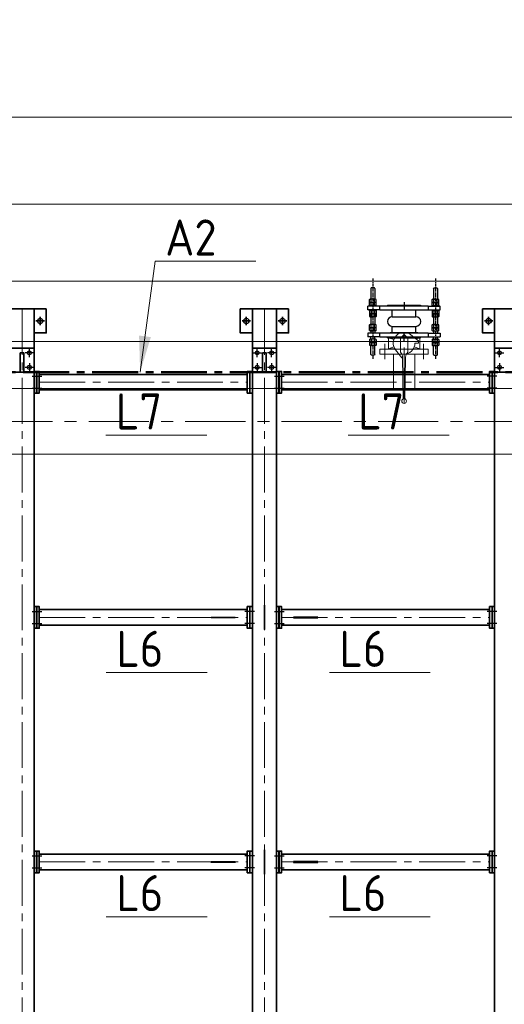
# Model space of a CAD drawing. Header units: millimetres. Extents: x 1013 to 324894, y 12445 to 193774.
# Tile 21 of 36: x 85070 to 87080, y 108718 to 112803. Entities that reach past the tile are written whole.
import ezdxf

# ---------------------------------------------------------------- set-up
doc = ezdxf.new("R2010")
doc.units = ezdxf.units.MM
doc.header["$LTSCALE"] = 10
for name, pattern in [('CENTER', [2, 1.25, -0.25, 0.25, -0.25]), ('CENTER2', [28.575, 19.05, -3.175, 3.175, -3.175]), ('CENTRO', [2, 1.25, -0.25, 0.25, -0.25])]:
    doc.linetypes.add(name, pattern=pattern)
for name, color, linetype, lineweight in [('13', 3, 'Continuous', 13), ('18', 1, 'Continuous', 18), ('18hartlijn', 1, 'CENTER2', 18), ('25', 7, 'Continuous', 25), ('35', 2, 'Continuous', 35), ('35tekst', 2, 'Continuous', 35), ('50hartlijn', 42, 'CENTER2', 50), ('Bemating', 2, 'Continuous', 35), ('hartkort', 12, 'CENTER2', 5)]:
    doc.layers.add(name, color=color, linetype=linetype, lineweight=lineweight)
doc.layers.add('INSTALLATIE', color=6, linetype='Continuous')
doc.layers.add('TEKST', color=4, linetype='Continuous')
doc.styles.add('Bersselaar', font='isocp.shx')
doc.dimstyles.new('SCH-50$7', dxfattribs={"dimscale": 50, "dimtxt": 3, "dimasz": 3, "dimexe": 0.5, "dimexo": 0.5, "dimgap": 0.5, "dimtad": 1, "dimdsep": 46, "dimtxsty": 'Bersselaar', "dimcen": 3.5, "dimdle": 0.5, "dimclrd": 3, "dimclre": 1, "dimclrt": 256, "dimadec": 0, "dimazin": 0, "dimtfac": 1, "dimtmove": 2, "dimatfit": 3, "dimfxl": 1, "dimtvp": 1.4, "dimtolj": 1, "dimtzin": 0, "dimlwd": 13, "dimlwe": 13, "dimarcsym": 0})
doc.dimstyles.new('SCH-50-2', dxfattribs={"dimscale": 50, "dimtxt": 2, "dimasz": 1.5, "dimexe": 0.5, "dimexo": 0.5, "dimgap": 0.5, "dimtad": 1, "dimdec": 0, "dimdsep": 46, "dimtxsty": 'Bersselaar', "dimblk1": 'OBLIQUE', "dimblk2": 'OBLIQUE', "dimsah": 1, "dimcen": 3.5, "dimdle": 0.5, "dimclrd": 3, "dimclre": 3, "dimclrt": 256, "dimadec": 0, "dimazin": 0, "dimtfac": 1, "dimtdec": 0, "dimtmove": 2, "dimatfit": 3, "dimfxl": 1, "dimtvp": 1.4, "dimtolj": 1, "dimtzin": 0, "dimlwd": 13, "dimlwe": 13, "dimarcsym": 0})

# ---------------------------------------------------------------- blocks, each defined once
blk = doc.blocks.new('KOMP80')
for p, q in [((0, -100), (0, 100)), ((0, 100), (18, 100)), ((18, 100), (18, -100)), ((112, 100), (130, 100)), ((112, -100), (112, 100)), ((130, 100), (130, -100)), ((18, 49), (45, 49)), ((45, 49), (45, -49)), ((85, 49), (112, 49)), ((85, 49), (85, -49)), ((18, -49), (45, -49)), ((85, -49), (112, -49)), ((18, -100), (0, -100)), ((130, -100), (112, -100))]:
    blk.add_line(p, q)
for centre, start, end in [((65, 49), 0, 180), ((65, -49), 180, 0)]:
    blk.add_arc(centre, 20, start, end)
blk = doc.blocks.new('compensator dn 80')
blk.add_line((-112, -57.2), (-112, 57.2))
at = {"layer": 'INSTALLATIE', "color": 8, "linetype": 'CENTER'}
for p, q in [((113.2, 129.9), (-221.4, 129.9)), ((113.2, -129.9), (-221.4, -129.9))]:
    blk.add_line(p, q, dxfattribs=at)
at = {"layer": 'INSTALLATIE'}
for p, q in [((-204.2, 136.8), (-202.2, 137.9)), ((-204.2, 123), (-204.2, 136.8)), ((-202.2, 121.9), (-204.2, 123)), ((-202.2, 137.9), (-164.5, 137.9)), ((-163.3, 143.8), (-164.5, 141.4)), ((-152.7, 143.8), (-151.5, 141.4)), ((-150.3, 143.8), (-151.5, 141.4)), ((-139.7, 143.8), (-138.5, 141.4)), ((-138.5, 137.9), (-128.5, 137.9)), ((-113.5, 150), (-128.5, 150)), ((-128.5, 100), (-128.5, 150)), ((-113.5, 100), (-113.5, 150)), ((-103.5, 137.9), (-113.5, 137.9)), ((-102.3, 143.8), (-103.5, 141.4)), ((-91.7, 143.8), (-90.5, 141.4)), ((-89.3, 143.8), (-90.5, 141.4)), ((-78.7, 143.8), (-77.5, 141.4)), ((-31.5, 137.9), (-77.5, 137.9)), ((-44.3, 143.8), (-45.5, 141.4)), ((-33.7, 143.8), (-32.5, 141.4)), ((-31.3, 143.8), (-32.5, 141.4)), ((-20.7, 143.8), (-19.5, 141.4)), ((-16.5, 150), (-1.5, 150)), ((-16.5, 100), (-16.5, 150)), ((-16.5, 114.9), (-16.5, 144.9)), ((-1.5, 100), (-1.5, 150)), ((-1.5, 114.9), (-1.5, 144.9)), ((2.7, 143.8), (1.5, 141.4)), ((13.3, 143.8), (14.5, 141.4)), ((15.7, 143.8), (14.5, 141.4)), ((26.3, 143.8), (27.5, 141.4)), ((72.2, 137.9), (27.5, 137.9)), ((74.2, 136.8), (72.2, 137.9)), ((72.2, 121.9), (74.2, 123)), ((74.2, 123), (74.2, 136.8)), ((-202.2, 121.9), (-164.5, 121.9)), ((-163.3, 116.1), (-164.5, 118.4)), ((-152.7, 116.1), (-151.5, 118.4)), ((-150.3, 116.1), (-151.5, 118.4)), ((-139.7, 116.1), (-138.5, 118.4)), ((-138.5, 121.9), (-128.5, 121.9)), ((-103.5, 121.9), (-113.5, 121.9)), ((-102.3, 116.1), (-103.5, 118.4)), ((-91.7, 116.1), (-90.5, 118.4)), ((-89.3, 116.1), (-90.5, 118.4)), ((-78.7, 116.1), (-77.5, 118.4)), ((-31.5, 121.9), (-77.5, 121.9)), ((-44.3, 116.1), (-45.5, 118.4)), ((-33.7, 116.1), (-32.5, 118.4)), ((-31.3, 116.1), (-32.5, 118.4)), ((-20.7, 116.1), (-19.5, 118.4)), ((2.7, 116.1), (1.5, 118.4)), ((13.3, 116.1), (14.5, 118.4)), ((15.7, 116.1), (14.5, 118.4)), ((26.3, 116.1), (27.5, 118.4)), ((72.2, 121.9), (27.5, 121.9)), ((-133, 68.5), (-133, -68.5)), ((-133, 68.5), (-130, 68.5)), ((3, 68.5), (0, 68.5)), ((3, 68.5), (3, -68.5)), ((-133, -68.5), (-130, -68.5)), ((3, -68.5), (0, -68.5)), ((-202.2, -121.9), (-204.2, -123)), ((-202.2, -121.9), (-164.5, -121.9)), ((-163.3, -116.1), (-164.5, -118.4)), ((-152.7, -116.1), (-151.5, -118.4)), ((-150.3, -116.1), (-151.5, -118.4)), ((-139.7, -116.1), (-138.5, -118.4)), ((-138.5, -121.9), (-128.5, -121.9)), ((-128.5, -100), (-128.5, -150)), ((-113.5, -100), (-113.5, -150)), ((-103.5, -121.9), (-113.5, -121.9)), ((-102.3, -116.1), (-103.5, -118.4)), ((-91.7, -116.1), (-90.5, -118.4)), ((-89.3, -116.1), (-90.5, -118.4)), ((-78.7, -116.1), (-77.5, -118.4)), ((-31.5, -121.9), (-77.5, -121.9)), ((-44.3, -116.1), (-45.5, -118.4)), ((-33.7, -116.1), (-32.5, -118.4)), ((-31.3, -116.1), (-32.5, -118.4)), ((-20.7, -116.1), (-19.5, -118.4)), ((-16.5, -100), (-16.5, -150)), ((-16.5, -114.9), (-16.5, -144.9)), ((-1.5, -100), (-1.5, -150)), ((-1.5, -114.9), (-1.5, -144.9)), ((2.7, -116.1), (1.5, -118.4)), ((13.3, -116.1), (14.5, -118.4)), ((15.7, -116.1), (14.5, -118.4)), ((26.3, -116.1), (27.5, -118.4)), ((72.2, -121.9), (27.5, -121.9)), ((72.2, -121.9), (74.2, -123)), ((-204.2, -123), (-204.2, -136.8)), ((-204.2, -136.8), (-202.2, -137.9)), ((-202.2, -137.9), (-164.5, -137.9)), ((-163.3, -143.8), (-164.5, -141.4)), ((-152.7, -143.8), (-151.5, -141.4)), ((-150.3, -143.8), (-151.5, -141.4)), ((-139.7, -143.8), (-138.5, -141.4)), ((-138.5, -137.9), (-128.5, -137.9)), ((-113.5, -150), (-128.5, -150)), ((-103.5, -137.9), (-113.5, -137.9)), ((-102.3, -143.8), (-103.5, -141.4)), ((-91.7, -143.8), (-90.5, -141.4)), ((-89.3, -143.8), (-90.5, -141.4)), ((-78.7, -143.8), (-77.5, -141.4)), ((-31.5, -137.9), (-77.5, -137.9)), ((-44.3, -143.8), (-45.5, -141.4)), ((-33.7, -143.8), (-32.5, -141.4)), ((-31.3, -143.8), (-32.5, -141.4)), ((-20.7, -143.8), (-19.5, -141.4)), ((-16.5, -150), (-1.5, -150)), ((2.7, -143.8), (1.5, -141.4)), ((13.3, -143.8), (14.5, -141.4)), ((15.7, -143.8), (14.5, -141.4)), ((26.3, -143.8), (27.5, -141.4)), ((72.2, -137.9), (27.5, -137.9)), ((74.2, -136.8), (72.2, -137.9)), ((74.2, -123), (74.2, -136.8))]:
    blk.add_line(p, q, dxfattribs=at)
at = {"layer": 'INSTALLATIE', "linetype": 'Continuous'}
for p, q in [((-164.5, 118.4), (-164.5, 141.4)), ((-152.7, 143.8), (-163.3, 143.8)), ((-152.7, 136.8), (-163.3, 136.8)), ((-152.7, 123), (-163.3, 123)), ((-151.5, 118.4), (-151.5, 141.4)), ((-151.5, 118.4), (-151.5, 141.4)), ((-139.7, 143.8), (-150.3, 143.8)), ((-139.7, 136.8), (-150.3, 136.8)), ((-139.7, 123), (-150.3, 123)), ((-138.5, 118.4), (-138.5, 141.4)), ((-103.5, 118.4), (-103.5, 141.4)), ((-102.3, 143.8), (-91.7, 143.8)), ((-102.3, 136.8), (-91.7, 136.8)), ((-102.3, 123), (-91.7, 123)), ((-90.5, 118.4), (-90.5, 141.4)), ((-90.5, 118.4), (-90.5, 141.4)), ((-89.3, 143.8), (-78.7, 143.8)), ((-89.3, 136.8), (-78.7, 136.8)), ((-89.3, 123), (-78.7, 123)), ((-77.5, 118.4), (-77.5, 141.4)), ((-45.5, 118.4), (-45.5, 141.4)), ((-33.7, 143.8), (-44.3, 143.8)), ((-33.7, 136.8), (-44.3, 136.8)), ((-33.7, 123), (-44.3, 123)), ((-32.5, 118.4), (-32.5, 141.4)), ((-20.7, 143.8), (-31.3, 143.8)), ((-20.7, 136.8), (-31.3, 136.8)), ((-20.7, 123), (-31.3, 123)), ((-19.5, 114.9), (-19.5, 144.9)), ((-19.5, 144.9), (-16.5, 144.9)), ((1.5, 144.9), (-1.5, 144.9)), ((1.5, 114.9), (1.5, 144.9)), ((2.7, 143.8), (13.3, 143.8)), ((2.7, 136.8), (13.3, 136.8)), ((2.7, 123), (13.3, 123)), ((14.5, 118.4), (14.5, 141.4)), ((15.7, 143.8), (26.3, 143.8)), ((15.7, 136.8), (26.3, 136.8)), ((15.7, 123), (26.3, 123)), ((27.5, 118.4), (27.5, 141.4)), ((-152.7, 116.1), (-163.3, 116.1)), ((-139.7, 116.1), (-150.3, 116.1)), ((-102.3, 116.1), (-91.7, 116.1)), ((-89.3, 116.1), (-78.7, 116.1)), ((-33.7, 116.1), (-44.3, 116.1)), ((-20.7, 116.1), (-31.3, 116.1)), ((-19.5, 114.9), (-16.5, 114.9)), ((1.5, 114.9), (-1.5, 114.9)), ((2.7, 116.1), (13.3, 116.1)), ((15.7, 116.1), (26.3, 116.1)), ((-164.5, -118.4), (-164.5, -141.4)), ((-152.7, -116.1), (-163.3, -116.1)), ((-151.5, -118.4), (-151.5, -141.4)), ((-151.5, -118.4), (-151.5, -141.4)), ((-139.7, -116.1), (-150.3, -116.1)), ((-138.5, -118.4), (-138.5, -141.4)), ((-103.5, -118.4), (-103.5, -141.4)), ((-102.3, -116.1), (-91.7, -116.1)), ((-90.5, -118.4), (-90.5, -141.4)), ((-90.5, -118.4), (-90.5, -141.4)), ((-89.3, -116.1), (-78.7, -116.1)), ((-77.5, -118.4), (-77.5, -141.4)), ((-45.5, -118.4), (-45.5, -141.4)), ((-33.7, -116.1), (-44.3, -116.1)), ((-32.5, -118.4), (-32.5, -141.4)), ((-20.7, -116.1), (-31.3, -116.1)), ((-19.5, -114.9), (-19.5, -144.9)), ((-19.5, -114.9), (-16.5, -114.9)), ((1.5, -114.9), (-1.5, -114.9)), ((1.5, -114.9), (1.5, -144.9)), ((2.7, -116.1), (13.3, -116.1)), ((14.5, -118.4), (14.5, -141.4)), ((15.7, -116.1), (26.3, -116.1)), ((27.5, -118.4), (27.5, -141.4)), ((-152.7, -123), (-163.3, -123)), ((-152.7, -136.8), (-163.3, -136.8)), ((-152.7, -143.8), (-163.3, -143.8)), ((-139.7, -123), (-150.3, -123)), ((-139.7, -136.8), (-150.3, -136.8)), ((-139.7, -143.8), (-150.3, -143.8)), ((-102.3, -123), (-91.7, -123)), ((-102.3, -136.8), (-91.7, -136.8)), ((-102.3, -143.8), (-91.7, -143.8)), ((-89.3, -123), (-78.7, -123)), ((-89.3, -136.8), (-78.7, -136.8)), ((-89.3, -143.8), (-78.7, -143.8)), ((-33.7, -123), (-44.3, -123)), ((-33.7, -136.8), (-44.3, -136.8)), ((-33.7, -143.8), (-44.3, -143.8)), ((-20.7, -123), (-31.3, -123)), ((-20.7, -136.8), (-31.3, -136.8)), ((-20.7, -143.8), (-31.3, -143.8)), ((-19.5, -144.9), (-16.5, -144.9)), ((1.5, -144.9), (-1.5, -144.9)), ((2.7, -123), (13.3, -123)), ((2.7, -136.8), (13.3, -136.8)), ((2.7, -143.8), (13.3, -143.8)), ((15.7, -123), (26.3, -123)), ((15.7, -136.8), (26.3, -136.8)), ((15.7, -143.8), (26.3, -143.8))]:
    blk.add_line(p, q, dxfattribs=at)
at = {"layer": 'INSTALLATIE'}
for centre, radius, start, end in [((-143.7, 129.9), 20.8, 160.5288, 199.4712), ((-157.4, 140.3), 6.88, 149.7679, 210.2321), ((-157.4, 119.5), 6.88, 149.7679, 210.2321), ((-158.6, 140.3), 6.88, 329.7679, 30.2321), ((-172.3, 129.9), 20.8, 340.5288, 19.4712), ((-158.6, 119.5), 6.88, 329.7679, 30.2321), ((-130.7, 129.9), 20.8, 160.5288, 199.4712), ((-144.4, 140.3), 6.88, 149.7679, 210.2321), ((-144.4, 119.5), 6.88, 149.7679, 210.2321), ((-145.6, 140.3), 6.88, 329.7679, 30.2321), ((-159.3, 129.9), 20.8, 340.5288, 19.4712), ((-145.6, 119.5), 6.88, 329.7679, 30.2321), ((-82.7, 129.9), 20.8, 160.5288, 199.4712), ((-96.4, 140.3), 6.88, 149.7679, 210.2321), ((-96.4, 119.5), 6.88, 149.7679, 210.2321), ((-97.6, 140.3), 6.88, 329.7679, 30.2321), ((-111.3, 129.9), 20.8, 340.5288, 19.4712), ((-97.6, 119.5), 6.88, 329.7679, 30.2321), ((-69.7, 129.9), 20.8, 160.5288, 199.4712), ((-83.4, 140.3), 6.88, 149.7679, 210.2321), ((-83.4, 119.5), 6.88, 149.7679, 210.2321), ((-84.6, 140.3), 6.88, 329.7679, 30.2321), ((-98.3, 129.9), 20.8, 340.5288, 19.4712), ((-84.6, 119.5), 6.88, 329.7679, 30.2321), ((-24.7, 129.9), 20.8, 160.5288, 199.4712), ((-38.4, 140.3), 6.88, 149.7679, 210.2321), ((-38.4, 119.5), 6.88, 149.7679, 210.2321), ((-39.6, 140.3), 6.88, 329.7679, 30.2321), ((-53.3, 129.9), 20.8, 340.5288, 19.4712), ((-39.6, 119.5), 6.88, 329.7679, 30.2321), ((-11.7, 129.9), 20.8, 160.5288, 199.4712), ((-25.4, 140.3), 6.88, 149.7679, 210.2321), ((-25.4, 119.5), 6.88, 149.7679, 210.2321), ((-26.6, 140.3), 6.88, 329.7679, 30.2321), ((-40.3, 129.9), 20.8, 340.5288, 19.4712), ((-26.6, 119.5), 6.88, 329.7679, 30.2321), ((22.3, 129.9), 20.8, 160.5288, 199.4712), ((8.6, 140.3), 6.88, 149.7679, 210.2321), ((8.6, 119.5), 6.88, 149.7679, 210.2321), ((7.4, 140.3), 6.88, 329.7679, 30.2321), ((-6.3, 129.9), 20.8, 340.5288, 19.4712), ((7.4, 119.5), 6.88, 329.7679, 30.2321), ((35.3, 129.9), 20.8, 160.5288, 199.4712), ((21.6, 140.3), 6.88, 149.7679, 210.2321), ((21.6, 119.5), 6.88, 149.7679, 210.2321), ((20.4, 140.3), 6.88, 329.7679, 30.2321), ((6.7, 129.9), 20.8, 340.5288, 19.4712), ((20.4, 119.5), 6.88, 329.7679, 30.2321), ((-157.4, -119.5), 6.88, 149.7679, 210.2321), ((-158.6, -119.5), 6.88, 329.7679, 30.2321), ((-144.4, -119.5), 6.88, 149.7679, 210.2321), ((-145.6, -119.5), 6.88, 329.7679, 30.2321), ((-96.4, -119.5), 6.88, 149.7679, 210.2321), ((-97.6, -119.5), 6.88, 329.7679, 30.2321), ((-83.4, -119.5), 6.88, 149.7679, 210.2321), ((-84.6, -119.5), 6.88, 329.7679, 30.2321), ((-38.4, -119.5), 6.88, 149.7679, 210.2321), ((-39.6, -119.5), 6.88, 329.7679, 30.2321), ((-25.4, -119.5), 6.88, 149.7679, 210.2321), ((-26.6, -119.5), 6.88, 329.7679, 30.2321), ((8.6, -119.5), 6.88, 149.7679, 210.2321), ((7.4, -119.5), 6.88, 329.7679, 30.2321), ((21.6, -119.5), 6.88, 149.7679, 210.2321), ((20.4, -119.5), 6.88, 329.7679, 30.2321), ((-143.7, -129.9), 20.8, 160.5288, 199.4712), ((-157.4, -140.3), 6.88, 149.7679, 210.2321), ((-172.3, -129.9), 20.8, 340.5288, 19.4712), ((-158.6, -140.3), 6.88, 329.7679, 30.2321), ((-130.7, -129.9), 20.8, 160.5288, 199.4712), ((-144.4, -140.3), 6.88, 149.7679, 210.2321), ((-159.3, -129.9), 20.8, 340.5288, 19.4712), ((-145.6, -140.3), 6.88, 329.7679, 30.2321), ((-82.7, -129.9), 20.8, 160.5288, 199.4712), ((-96.4, -140.3), 6.88, 149.7679, 210.2321), ((-111.3, -129.9), 20.8, 340.5288, 19.4712), ((-97.6, -140.3), 6.88, 329.7679, 30.2321), ((-69.7, -129.9), 20.8, 160.5288, 199.4712), ((-83.4, -140.3), 6.88, 149.7679, 210.2321), ((-98.3, -129.9), 20.8, 340.5288, 19.4712), ((-84.6, -140.3), 6.88, 329.7679, 30.2321), ((-24.7, -129.9), 20.8, 160.5288, 199.4712), ((-38.4, -140.3), 6.88, 149.7679, 210.2321), ((-53.3, -129.9), 20.8, 340.5288, 19.4712), ((-39.6, -140.3), 6.88, 329.7679, 30.2321), ((-11.7, -129.9), 20.8, 160.5288, 199.4712), ((-25.4, -140.3), 6.88, 149.7679, 210.2321), ((-40.3, -129.9), 20.8, 340.5288, 19.4712), ((-26.6, -140.3), 6.88, 329.7679, 30.2321), ((22.3, -129.9), 20.8, 160.5288, 199.4712), ((8.6, -140.3), 6.88, 149.7679, 210.2321), ((-6.3, -129.9), 20.8, 340.5288, 19.4712), ((7.4, -140.3), 6.88, 329.7679, 30.2321), ((35.3, -129.9), 20.8, 160.5288, 199.4712), ((21.6, -140.3), 6.88, 149.7679, 210.2321), ((6.7, -129.9), 20.8, 340.5288, 19.4712), ((20.4, -140.3), 6.88, 329.7679, 30.2321)]:
    blk.add_arc(centre, radius, start, end, dxfattribs=at)
at = {"layer": 'TEKST'}
for p, q in [((-145, 0), (-115, 0)), ((15, 0), (-15, 0))]:
    blk.add_line(p, q, dxfattribs=at)
at = {"layer": 'INSTALLATIE'}
blk.add_blockref('KOMP80', (-130, 0), dxfattribs=at)
blk = doc.blocks.new('VK80BA')
for p, q in [((-10, 60), (-35.3, 27.9)), ((-23, 65), (-17.8, 50.2)), ((-23, 65), (23, 65)), ((-23, 43.5), (-23, 65)), ((0, 60), (-10, 60)), ((0, 60), (0, 45)), ((15, 42.4), (23, 65)), ((23, 65), (23, 38.7)), ((-21.1, 15), (-36.1, 0)), ((-21.1, -15), (-36.1, 0)), ((-21.1, 15), (37.7, 15)), ((57.9, 6.3), (230.6, 3.3)), ((-23, -65), (-23, -38.7)), ((-21.1, -15), (37.7, -15)), ((23, -38.7), (23, -65)), ((60, -10), (27.9, -35.3)), ((60, -10), (27.9, -35.3)), ((57.9, -6.3), (230.6, -3.3)), ((60, -6.3), (60, -10)), ((-23, -65), (-15, -42.4)), ((23, -65), (-23, -65)), ((15, -42.4), (23, -65))]:
    blk.add_line(p, q)
blk.add_circle((240, 0), 10)
for centre, radius, start, end in [((0, 0), 45, 13.1639, 90), ((0, 0), 45, 141.7483, 308.2517), ((58.4, 35.5), 29.1, 224.6604, 269), ((58.4, -35.5), 29.1, 91, 135.3396)]:
    blk.add_arc(centre, radius, start, end)
blk = doc.blocks.new('LF80')
for p, q in [((0, 100), (20, 100)), ((0, -100), (0, 100)), ((20, 100), (20, -100)), ((20, -44.45), (20, 44.45)), ((20, -100), (0, -100))]:
    blk.add_line(p, q)
blk = doc.blocks.new('_Oblique')
at = {"color": 0, "lineweight": -2}
blk.add_line((-0.5, -0.5), (0.5, 0.5), dxfattribs=at)
blk = doc.blocks.new('*D70')
at = {"layer": '25', "color": 3, "lineweight": 13}
for p, q in [((84050.5, 112037.6), (94150.5, 112037.6)), ((84075.5, 111628.4), (84075.5, 112062.6)), ((94125.5, 111628.4), (94125.5, 112062.6))]:
    blk.add_line(p, q, dxfattribs=at)
at = {"layer": 'Defpoints', "color": 0}
for p in [(94125.5, 112037.6), (84075.5, 111603.4), (94125.5, 111603.4)]:
    blk.add_point(p, dxfattribs=at)
at = {"layer": '25', "color": 3, "lineweight": 13, "xscale": 75, "yscale": 75, "zscale": 75, "rotation": 180}
blk.add_blockref('_Oblique', (84075.5, 112037.6), dxfattribs=at)
at = {"layer": '25', "color": 3, "lineweight": 13, "xscale": 75, "yscale": 75, "zscale": 75}
blk.add_blockref('_Oblique', (94125.5, 112037.6), dxfattribs=at)
at = {"layer": '25', "insert": (89100.5, 112127.2), "char_height": 100, "attachment_point": 5, "style": 'Bersselaar'}
blk.add_mtext('\\A1;leuningestijlen en IPE 200 hoh.   10x1005 = 10050', dxfattribs=at)
blk = doc.blocks.new('*D74')
at = {"layer": '25', "color": 3, "lineweight": 13}
for p, q in [((83040.5, 112399.3), (94660.5, 112399.3)), ((83065.5, 112087.6), (83065.5, 112424.3)), ((94635.5, 112087.6), (94635.5, 112424.3))]:
    blk.add_line(p, q, dxfattribs=at)
at = {"layer": 'Defpoints', "color": 0}
for p in [(94635.5, 112399.3), (83065.5, 112062.6), (94635.5, 112062.6)]:
    blk.add_point(p, dxfattribs=at)
at = {"layer": '25', "color": 3, "lineweight": 13, "xscale": 75, "yscale": 75, "zscale": 75, "rotation": 180}
blk.add_blockref('_Oblique', (83065.5, 112399.3), dxfattribs=at)
at = {"layer": '25', "color": 3, "lineweight": 13, "xscale": 75, "yscale": 75, "zscale": 75}
blk.add_blockref('_Oblique', (94635.5, 112399.3), dxfattribs=at)
at = {"layer": '25', "insert": (88850.5, 112488.6), "char_height": 100, "attachment_point": 5, "style": 'Bersselaar'}
blk.add_mtext('\\A1;lengte bordes = 11570', dxfattribs=at)
blk = doc.blocks.new('merk')
at = {"layer": '13'}
blk.add_line((3063.1, -32975.6), (3481.5, -32975.6), dxfattribs=at)
at = {"layer": '35tekst', "style": 'Bersselaar'}
blk.add_attdef('L6', (3104.8, -32952.1), '', height=150, dxfattribs=at)

msp = doc.modelspace()

# ---------------------------------------------------------------- linework, layer by layer
at = {"layer": '18', "lineweight": 5}
for p, q in [((74975.478, 111717.936), (94715.478, 111717.936)), ((74975.478, 111468.354), (94535.478, 111468.354))]:
    msp.add_line(p, q, dxfattribs=at)
at = {"layer": '18'}
for p, q in [((86620.428, 111415.936), (86620.428, 111272.936)), ((86709.328, 111415.936), (86709.328, 111272.936)), ((90977.728, 111272.936), (83504.878, 111272.936)), ((93478.828, 110999.936), (83504.878, 110999.936))]:
    msp.add_line(p, q, dxfattribs=at)
at = {"layer": '18hartlijn'}
for p, q in [((85080.478, 111603.354), (85080.478, 104983.354)), ((86085.478, 111603.354), (86085.478, 104983.354)), ((85151.478, 111298.854), (86014.478, 111298.854)), ((86156.478, 111298.854), (87019.478, 111298.854)), ((85151.478, 110323.354), (86014.478, 110323.354)), ((86156.478, 110323.354), (87019.478, 110323.354)), ((85151.478, 109308.354), (86014.478, 109308.354)), ((86156.478, 109308.354), (87019.478, 109308.354))]:
    msp.add_line(p, q, dxfattribs=at)
at = {"layer": '18hartlijn', "linetype": 'CENTER', "lineweight": 5, "ltscale": 20}
msp.add_line((94006.678, 111136.436), (83359.149, 111136.436), dxfattribs=at)
at = {"layer": '25', "color": 3}
for p, q in [((85127.978, 111420.854), (85092.978, 111420.854)), ((85110.478, 111403.354), (85110.478, 111438.354)), ((86037.978, 111420.854), (86072.978, 111420.854)), ((86055.478, 111403.354), (86055.478, 111438.354)), ((86132.978, 111420.854), (86097.978, 111420.854)), ((86115.478, 111403.354), (86115.478, 111438.354)), ((87042.978, 111420.854), (87077.978, 111420.854)), ((87060.478, 111403.354), (87060.478, 111438.354)), ((85110.478, 111378.354), (85110.478, 111343.354)), ((86055.478, 111378.354), (86055.478, 111343.354)), ((86115.478, 111378.354), (86115.478, 111343.354)), ((87060.478, 111378.354), (87060.478, 111343.354)), ((85127.978, 111360.854), (85092.978, 111360.854)), ((86037.978, 111360.854), (86072.978, 111360.854)), ((86132.978, 111360.854), (86097.978, 111360.854)), ((87042.978, 111360.854), (87077.978, 111360.854))]:
    msp.add_line(p, q, dxfattribs=at)
at = {"layer": '25'}
for p, q in [((85121.651, 111323.854), (85161.986, 111323.854)), ((86126.651, 111323.854), (86166.986, 111323.854)), ((87049.305, 111323.854), (87008.97, 111323.854)), ((85121.651, 111273.854), (85161.986, 111273.854)), ((86126.651, 111273.854), (86166.986, 111273.854)), ((87049.305, 111273.854), (87008.97, 111273.854)), ((85121.651, 110348.354), (85161.986, 110348.354)), ((86044.305, 110348.354), (86003.97, 110348.354)), ((86126.651, 110348.354), (86166.986, 110348.354)), ((87049.305, 110348.354), (87008.97, 110348.354)), ((85121.651, 110298.354), (85161.986, 110298.354)), ((86044.305, 110298.354), (86003.97, 110298.354)), ((86126.651, 110298.354), (86166.986, 110298.354)), ((87049.305, 110298.354), (87008.97, 110298.354)), ((85121.651, 109333.354), (85161.986, 109333.354)), ((86044.305, 109333.354), (86003.97, 109333.354)), ((86126.651, 109333.354), (86166.986, 109333.354)), ((87049.305, 109333.354), (87008.97, 109333.354)), ((85121.651, 109283.354), (85161.986, 109283.354)), ((86044.305, 109283.354), (86003.97, 109283.354)), ((86126.651, 109283.354), (86166.986, 109283.354)), ((87049.305, 109283.354), (87008.97, 109283.354))]:
    msp.add_line(p, q, dxfattribs=at)
for points in [[(86083.978, 110273.354), (86086.978, 110273.354), (86086.978, 110373.354), (86083.978, 110373.354)], [(85964.478, 110324.854), (85964.478, 110321.854), (85864.478, 110321.854), (85864.478, 110324.854)], [(86206.478, 110324.854), (86206.478, 110321.854), (86306.478, 110321.854), (86306.478, 110324.854)], [(86083.978, 109258.354), (86086.978, 109258.354), (86086.978, 109358.354), (86083.978, 109358.354)], [(85964.478, 109309.854), (85964.478, 109306.854), (85864.478, 109306.854), (85864.478, 109309.854)], [(86206.478, 109309.854), (86206.478, 109306.854), (86306.478, 109306.854), (86306.478, 109309.854)]]:
    msp.add_lwpolyline(points, close=True, dxfattribs=at)
for centre, radius in [((85155.478, 111553.354), 11), ((86010.478, 111553.354), 11), ((86160.478, 111553.354), 11), ((87015.478, 111553.354), 11), ((85110.478, 111420.854), 8), ((86055.478, 111420.854), 8), ((86115.478, 111420.854), 8), ((87060.478, 111420.854), 8), ((85110.478, 111360.854), 8), ((86055.478, 111360.854), 8), ((86115.478, 111360.854), 8), ((87060.478, 111360.854), 8)]:
    msp.add_circle(centre, radius, dxfattribs=at)
at = {"layer": '35', "color": 3}
for p, q in [((85172.978, 111553.354), (85137.978, 111553.354)), ((85155.478, 111570.854), (85155.478, 111535.854)), ((85992.978, 111553.354), (86027.978, 111553.354)), ((86010.478, 111570.854), (86010.478, 111535.854)), ((86177.978, 111553.354), (86142.978, 111553.354)), ((86160.478, 111570.854), (86160.478, 111535.854)), ((86997.978, 111553.354), (87032.978, 111553.354)), ((87015.478, 111570.854), (87015.478, 111535.854))]:
    msp.add_line(p, q, dxfattribs=at)
at = {"layer": '35'}
for p, q in [((85151.478, 111330.854), (86014.478, 111330.854)), ((86156.478, 111330.854), (87019.478, 111330.854)), ((85151.478, 111266.854), (86014.478, 111266.854)), ((86156.478, 111266.854), (87019.478, 111266.854)), ((85151.478, 110355.354), (86014.478, 110355.354)), ((86156.478, 110355.354), (87019.478, 110355.354)), ((85151.478, 110291.354), (86014.478, 110291.354)), ((86156.478, 110291.354), (87019.478, 110291.354)), ((85151.478, 109340.354), (86014.478, 109340.354)), ((86156.478, 109340.354), (87019.478, 109340.354)), ((85151.478, 109276.354), (86014.478, 109276.354)), ((86156.478, 109276.354), (87019.478, 109276.354))]:
    msp.add_line(p, q, dxfattribs=at)
for points in [[(85030.478, 104983.354), (85130.478, 104983.354), (85130.478, 111603.354), (85030.478, 111603.354)], [(85180.478, 111603.354), (85130.478, 111603.354), (85130.478, 111503.354), (85180.478, 111503.354)], [(85985.478, 111603.354), (86035.478, 111603.354), (86035.478, 111503.354), (85985.478, 111503.354)], [(86035.478, 104983.354), (86135.478, 104983.354), (86135.478, 111603.354), (86035.478, 111603.354)], [(86185.478, 111603.354), (86135.478, 111603.354), (86135.478, 111503.354), (86185.478, 111503.354)], [(86990.478, 111603.354), (87040.478, 111603.354), (87040.478, 111503.354), (86990.478, 111503.354)], [(87040.478, 104983.354), (87140.478, 104983.354), (87140.478, 111603.354), (87040.478, 111603.354)], [(85030.478, 111440.854), (85130.478, 111440.854), (85130.478, 111340.854), (85030.478, 111340.854)], [(85072.978, 111420.854), (85087.978, 111420.854), (85087.978, 111340.854), (85072.978, 111340.854)], [(86035.478, 111440.854), (86135.478, 111440.854), (86135.478, 111340.854), (86035.478, 111340.854)], [(86077.978, 111420.854), (86092.978, 111420.854), (86092.978, 111340.854), (86077.978, 111340.854)], [(87040.478, 111440.854), (87140.478, 111440.854), (87140.478, 111340.854), (87040.478, 111340.854)], [(85130.478, 111253.854), (85130.478, 111343.854), (85140.478, 111343.854), (85140.478, 111253.854)], [(85141.478, 111253.854), (85141.478, 111343.854), (85151.478, 111343.854), (85151.478, 111253.854)], [(86024.478, 111253.854), (86024.478, 111343.854), (86014.478, 111343.854), (86014.478, 111253.854)], [(86035.478, 111253.854), (86035.478, 111343.854), (86025.478, 111343.854), (86025.478, 111253.854)], [(86135.478, 111253.854), (86135.478, 111343.854), (86145.478, 111343.854), (86145.478, 111253.854)], [(86146.478, 111253.854), (86146.478, 111343.854), (86156.478, 111343.854), (86156.478, 111253.854)], [(87029.478, 111253.854), (87029.478, 111343.854), (87019.478, 111343.854), (87019.478, 111253.854)], [(87040.478, 111253.854), (87040.478, 111343.854), (87030.478, 111343.854), (87030.478, 111253.854)], [(85130.478, 110368.354), (85130.478, 110278.354), (85140.478, 110278.354), (85140.478, 110368.354)], [(85141.478, 110368.354), (85141.478, 110278.354), (85151.478, 110278.354), (85151.478, 110368.354)], [(86024.478, 110368.354), (86024.478, 110278.354), (86014.478, 110278.354), (86014.478, 110368.354)], [(86035.478, 110368.354), (86035.478, 110278.354), (86025.478, 110278.354), (86025.478, 110368.354)], [(86135.478, 110368.354), (86135.478, 110278.354), (86145.478, 110278.354), (86145.478, 110368.354)], [(86146.478, 110368.354), (86146.478, 110278.354), (86156.478, 110278.354), (86156.478, 110368.354)], [(87029.478, 110368.354), (87029.478, 110278.354), (87019.478, 110278.354), (87019.478, 110368.354)], [(87040.478, 110368.354), (87040.478, 110278.354), (87030.478, 110278.354), (87030.478, 110368.354)], [(85130.478, 109353.354), (85130.478, 109263.354), (85140.478, 109263.354), (85140.478, 109353.354)], [(85141.478, 109353.354), (85141.478, 109263.354), (85151.478, 109263.354), (85151.478, 109353.354)], [(86024.478, 109353.354), (86024.478, 109263.354), (86014.478, 109263.354), (86014.478, 109353.354)], [(86035.478, 109353.354), (86035.478, 109263.354), (86025.478, 109263.354), (86025.478, 109353.354)], [(86135.478, 109353.354), (86135.478, 109263.354), (86145.478, 109263.354), (86145.478, 109353.354)], [(86146.478, 109353.354), (86146.478, 109263.354), (86156.478, 109263.354), (86156.478, 109353.354)], [(87029.478, 109353.354), (87029.478, 109263.354), (87019.478, 109263.354), (87019.478, 109353.354)], [(87040.478, 109353.354), (87040.478, 109263.354), (87030.478, 109263.354), (87030.478, 109353.354)]]:
    msp.add_lwpolyline(points, close=True, dxfattribs=at)
at = {"layer": '50hartlijn'}
msp.add_line((88990.478, 111340.854), (83037.478, 111340.854), dxfattribs=at)
at = {"layer": 'hartkort', "ltscale": 20}
for p in [(86664.878, 111442.936), (86664.878, 111435.936), (86664.878, 111435.936)]:
    msp.add_line(p, (86664.878, 111210.436), dxfattribs=at)
at = {"layer": 'INSTALLATIE', "color": 1, "linetype": 'CENTRO', "lineweight": 5, "ltscale": 25}
for p, q in [((86584.878, 111457.706), (86584.878, 111394.166)), ((86744.878, 111457.706), (86744.878, 111394.166))]:
    msp.add_line(p, q, dxfattribs=at)

# ---------------------------------------------------------------- block references
at = {"layer": '18', "rotation": 270}
for name, p in [('VK80BA', (86664.878, 111460.936)), ('LF80', (86664.878, 111435.936))]:
    msp.add_blockref(name, p, dxfattribs=at)
at = {"layer": 'Bemating'}
for p, values in [((82569.019, 144776.627), {'L6': 'A2'}), ((82364.805, 144054.988), {'L6': 'L7'}), ((83369.805, 144054.988), {'L6': 'L7'}), ((82366.605, 143069.967), {'L6': 'L6'}), ((83292.069, 143069.967), {'L6': 'L6'}), ((82366.605, 142056.433), {'L6': 'L6'}), ((83292.069, 142056.433), {'L6': 'L6'})]:
    msp.add_blockref('merk', p, dxfattribs=at).add_auto_attribs(values)
at = {"layer": 'INSTALLATIE', "rotation": 90}
msp.add_blockref('compensator dn 80', (86664.878, 111615.936), dxfattribs=at)

# ---------------------------------------------------------------- dimensions: what is measured, and where the dimension line sits
at = {"layer": '25'}
for base, p1, p2, text, picture, middle in [((94635.478, 112399.322), (83065.478, 112062.584), (94635.478, 112062.584), 'lengte bordes = <>', '*D74', (88850.478, 112488.634)), ((94125.478, 112037.584), (84075.478, 111603.354), (94125.478, 111603.354), 'leuningestijlen en IPE 200 hoh.   10x1005 = <>', '*D70', (89100.478, 112127.165))]:
    dim = msp.add_linear_dim(base=base, p1=p1, p2=p2, text=text, dimstyle='SCH-50-2', dxfattribs=at)
    dim.commit()
    dim.dimension.update_dxf_attribs({"geometry": picture, "text_midpoint": middle})

# ---------------------------------------------------------------- leaders
at = {"layer": 'Bemating'}
msp.add_leader([(85569.923, 111340.854), (85632.091, 111801.065)], dimstyle='SCH-50$7', dxfattribs=at)

doc.saveas('drawing.dxf')
